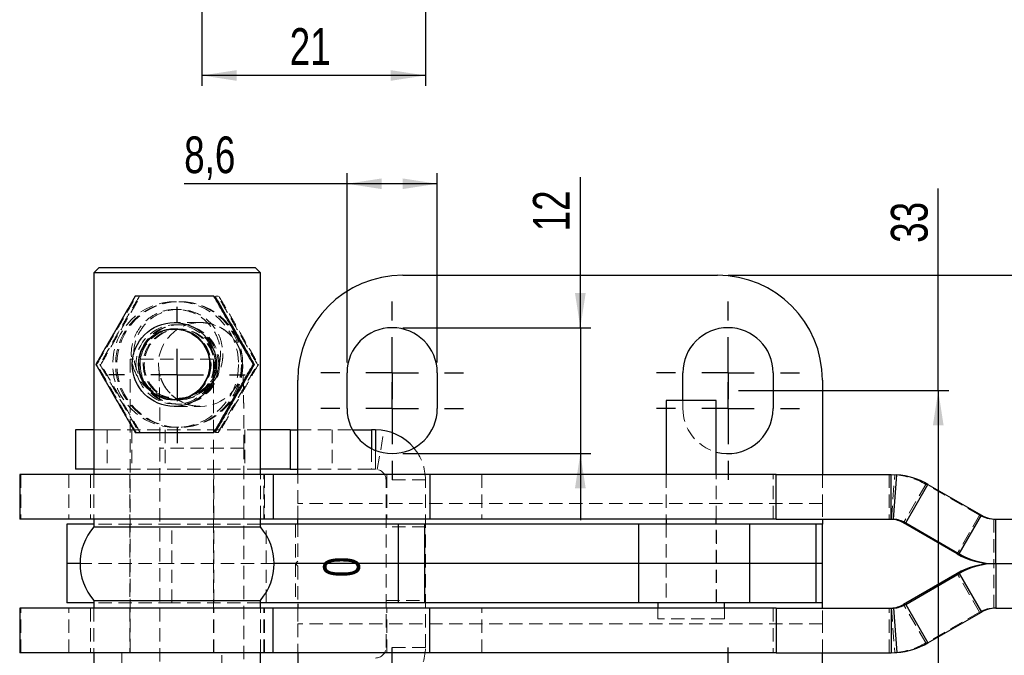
# Model space of a CAD drawing. Header units: millimetres. Extents: x 33 to 407, y 8 to 289.
# Tile 2 of 24: x 33 to 127, y 45 to 105. Entities that reach past the tile are written whole.
import ezdxf

# ---------------------------------------------------------------- set-up
doc = ezdxf.new("R2010")
doc.units = ezdxf.units.MM
doc.header["$PDSIZE"] = -1
doc.linetypes.add('HIDDEN', pattern=[1.905, 1.27, -0.635])
doc.layers.add('FORMATO', color=179, linetype='Continuous')
doc.styles.add('SLDTEXTSTYLE0', font='TXT', dxfattribs={"width": 0.75})
doc.dimstyles.new('SLDDIMSTYLE1', dxfattribs={"dimtxt": 3.5, "dimasz": 3.302, "dimexe": 0, "dimexo": 0.0625, "dimgap": 0.875, "dimtad": 1, "dimdec": 3, "dimrnd": 1e-09, "dimzin": 12, "dimdsep": 46, "dimtxsty": 'SLDTEXTSTYLE0', "dimsah": 1, "dimcen": 0.09, "dimadec": 0, "dimazin": 3, "dimtfac": 1, "dimtdec": 3, "dimtmove": 0, "dimatfit": 0, "dimfxl": 0, "dimfrac": 2, "dimtolj": 1, "dimtzin": 12, "dimarcsym": 0})
doc.dimstyles.new('SLDDIMSTYLE2', dxfattribs={"dimtxt": 3.5, "dimasz": 3.302, "dimexe": 0, "dimexo": 0.0625, "dimgap": 0.875, "dimtad": 1, "dimdec": 0, "dimrnd": 1e-09, "dimzin": 12, "dimdsep": 46, "dimtxsty": 'SLDTEXTSTYLE0', "dimsah": 1, "dimcen": 0.09, "dimadec": 0, "dimazin": 3, "dimtfac": 1, "dimtdec": 0, "dimtofl": 0, "dimtmove": 0, "dimatfit": 3, "dimfxl": 0, "dimfrac": 2, "dimtolj": 1, "dimtzin": 12, "dimarcsym": 0})
doc.dimstyles.new('SLDDIMSTYLE3', dxfattribs={"dimtxt": 3.5, "dimasz": 3.302, "dimexe": 0, "dimexo": 0.0625, "dimgap": 0.875, "dimtad": 1, "dimrnd": 1e-09, "dimzin": 12, "dimdsep": 46, "dimtxsty": 'SLDTEXTSTYLE0', "dimsah": 1, "dimcen": 0.09, "dimadec": 0, "dimazin": 3, "dimtfac": 1, "dimtofl": 0, "dimtmove": 0, "dimatfit": 3, "dimfxl": 0, "dimfrac": 2, "dimtolj": 1, "dimtzin": 12, "dimarcsym": 0})
doc.dimstyles.new('SLDDIMSTYLE4', dxfattribs={"dimtxt": 3.5, "dimasz": 3.302, "dimexe": 0, "dimexo": 0.0625, "dimgap": 0.875, "dimtad": 1, "dimdec": 3, "dimrnd": 1e-09, "dimzin": 12, "dimdsep": 46, "dimtxsty": 'SLDTEXTSTYLE0', "dimsah": 1, "dimcen": 0.09, "dimadec": 0, "dimazin": 3, "dimtfac": 1, "dimtdec": 3, "dimtofl": 0, "dimtmove": 0, "dimatfit": 3, "dimfxl": 0, "dimfrac": 2, "dimtolj": 1, "dimtzin": 12, "dimarcsym": 0})
doc.dimstyles.new('SLDDIMSTYLE5', dxfattribs={"dimtxt": 3.5, "dimasz": 3.302, "dimexe": 0, "dimexo": 0.0625, "dimgap": 0.875, "dimtad": 1, "dimdec": 1, "dimrnd": 1e-09, "dimzin": 12, "dimdsep": 46, "dimtxsty": 'SLDTEXTSTYLE0', "dimsah": 1, "dimcen": 0.09, "dimadec": 0, "dimazin": 3, "dimtfac": 1, "dimtofl": 0, "dimtmove": 0, "dimatfit": 3, "dimfxl": 0, "dimfrac": 2, "dimtolj": 1, "dimtzin": 12, "dimarcsym": 0})
doc.dimstyles.new('SLDDIMSTYLE6', dxfattribs={"dimtxt": 3.5, "dimasz": 3.302, "dimexe": 0, "dimexo": 0.0625, "dimgap": 0.875, "dimtad": 1, "dimdec": 3, "dimrnd": 1e-09, "dimdsep": 46, "dimtxsty": 'SLDTEXTSTYLE0', "dimblk1": 'NONE', "dimblk2": 'NONE', "dimsah": 1, "dimcen": 0.09, "dimadec": 0, "dimazin": 2, "dimtfac": 1, "dimtdec": 3, "dimtmove": 0, "dimatfit": 0, "dimldrblk": 'NONE', "dimfxl": 0, "dimfrac": 2, "dimtolj": 1, "dimtzin": 12, "dimarcsym": 0})

# ---------------------------------------------------------------- blocks, each defined once
blk = doc.blocks.new('_D_3')
at = {"layer": 'FORMATO', "color": 7}
for p, q in [((50.834, 120.269), (50.834, 99.151)), ((72.128, 107.283), (72.128, 99.151)), ((72.128, 100.151), (50.834, 100.151))]:
    blk.add_line(p, q, dxfattribs=at)
for points in [[(50.834, 100.151), (54.136, 99.643), (54.136, 100.659)], [(72.128, 100.151), (68.826, 100.659), (68.826, 99.643)]]:
    blk.add_solid(points, dxfattribs=at)
at = {"layer": 'FORMATO', "color": 7, "insert": (59.197, 104.663), "char_height": 3.5, "attachment_point": 1, "style": 'SLDTEXTSTYLE0'}
blk.add_mtext('21', dxfattribs=at)
blk = doc.blocks.new('_D_6')
at = {"layer": 'FORMATO'}
for p, q in [((120.999, 70.092), (120.999, 89.359)), ((101.965, 70.092), (121.999, 70.092)), ((120.999, 70.092), (120.999, 37.093)), ((101.965, 37.093), (121.999, 37.093))]:
    blk.add_line(p, q, dxfattribs=at)
for points in [[(120.999, 70.092), (120.491, 66.79), (121.507, 66.79)], [(120.999, 37.093), (121.507, 40.395), (120.491, 40.395)]]:
    blk.add_solid(points, dxfattribs=at)
at = {"layer": 'FORMATO', "insert": (116.487, 84.187), "char_height": 3.5, "attachment_point": 1, "rotation": 90, "style": 'SLDTEXTSTYLE0'}
blk.add_mtext('33', dxfattribs=at)
blk = doc.blocks.new('_D_9')
at = {"layer": 'FORMATO'}
for p, q in [((133.032, 81.092), (133.032, 94.429)), ((100.965, 81.092), (134.032, 81.092)), ((133.032, 26.093), (133.032, 81.092)), ((100.965, 26.093), (134.032, 26.093))]:
    blk.add_line(p, q, dxfattribs=at)
for points in [[(133.032, 81.092), (132.524, 77.79), (133.54, 77.79)], [(133.032, 26.093), (133.54, 29.395), (132.524, 29.395)]]:
    blk.add_solid(points, dxfattribs=at)
at = {"layer": 'FORMATO', "insert": (128.52, 89.257), "char_height": 3.5, "attachment_point": 1, "rotation": 90, "style": 'SLDTEXTSTYLE0'}
blk.add_mtext('55', dxfattribs=at)
blk = doc.blocks.new('_D_10')
at = {"layer": 'FORMATO'}
for p, q in [((64.665, 72.792), (64.665, 90.823)), ((73.265, 72.792), (73.265, 90.823)), ((64.665, 89.823), (49.142, 89.823)), ((73.265, 89.823), (64.665, 89.823))]:
    blk.add_line(p, q, dxfattribs=at)
for points in [[(64.665, 89.823), (67.967, 89.315), (67.967, 90.331)], [(73.265, 89.823), (69.963, 90.331), (69.963, 89.315)]]:
    blk.add_solid(points, dxfattribs=at)
at = {"layer": 'FORMATO', "insert": (49.142, 94.335), "char_height": 3.5, "attachment_point": 1, "style": 'SLDTEXTSTYLE0'}
blk.add_mtext('8,6', dxfattribs=at)
blk = doc.blocks.new('_D_11')
at = {"layer": 'FORMATO'}
for p, q in [((86.893, 76.092), (86.893, 90.456)), ((69.965, 76.092), (87.893, 76.092)), ((86.893, 76.092), (86.893, 64.092)), ((69.965, 64.092), (87.893, 64.092)), ((86.893, 64.092), (86.893, 57.742))]:
    blk.add_line(p, q, dxfattribs=at)
for points in [[(86.893, 76.092), (87.401, 79.394), (86.385, 79.394)], [(86.893, 64.092), (86.385, 60.79), (87.401, 60.79)]]:
    blk.add_solid(points, dxfattribs=at)
at = {"layer": 'FORMATO', "insert": (82.381, 85.284), "char_height": 3.5, "attachment_point": 1, "rotation": 90, "style": 'SLDTEXTSTYLE0'}
blk.add_mtext('12', dxfattribs=at)
blk = doc.blocks.new('_D_12')
at = {"layer": 'FORMATO', "insert": (62.397, 52.3), "char_height": 3.5, "attachment_point": 1, "rotation": 90, "style": 'SLDTEXTSTYLE0'}
blk.add_mtext('0', dxfattribs=at)
blk = doc.blocks.new('_NONE')
blk = doc.blocks.new('SW_CENTERMARKSYMBOL_4')
at = {"layer": 'FORMATO', "color": 0}
for p, q in [((0, 5), (0, 6.5)), ((0, 0), (0, 2.5)), ((-5, 0), (-6.5, 0)), ((0, 0), (-2.5, 0)), ((0, 0), (0, -2.5)), ((0, 0), (2.5, 0)), ((5, 0), (6.5, 0)), ((0, -5), (0, -6.5))]:
    blk.add_line(p, q, dxfattribs=at)
blk = doc.blocks.new('SW_CENTERMARKSYMBOL_7')
at = {"layer": 'FORMATO', "color": 0}
for p, q in [((0, 5), (0, 6.8)), ((0, 0), (0, 2.5)), ((-5, 0), (-6.8, 0)), ((0, 0), (-2.5, 0)), ((0, 0), (0, -2.5)), ((0, 0), (2.5, 0)), ((5, 0), (6.8, 0)), ((0, -5), (0, -6.8))]:
    blk.add_line(p, q, dxfattribs=at)
blk = doc.blocks.new('SW_CENTERMARKSYMBOL_8')
at = {"layer": 'FORMATO', "color": 0}
for p, q in [((0, 5), (0, 6.8)), ((0, 0), (0, 2.5)), ((-5, 0), (-6.8, 0)), ((0, 0), (-2.5, 0)), ((0, 0), (0, -2.5)), ((0, 0), (2.5, 0)), ((5, 0), (6.8, 0)), ((0, -5), (0, -6.8))]:
    blk.add_line(p, q, dxfattribs=at)
blk = doc.blocks.new('SW_CENTERMARKSYMBOL_9')
at = {"layer": 'FORMATO', "color": 0}
for p, q in [((0, 5), (0, 6.8)), ((0, 0), (0, 2.5)), ((-5, 0), (-6.8, 0)), ((0, 0), (-2.5, 0)), ((0, 0), (0, -2.5)), ((0, 0), (2.5, 0)), ((5, 0), (6.8, 0)), ((0, -5), (0, -6.8))]:
    blk.add_line(p, q, dxfattribs=at)
blk = doc.blocks.new('SW_CENTERMARKSYMBOL_10')
at = {"layer": 'FORMATO', "color": 0}
for p, q in [((0, 5), (0, 6.8)), ((0, 0), (0, 2.5)), ((-5, 0), (-6.8, 0)), ((0, 0), (-2.5, 0)), ((0, 0), (0, -2.5)), ((0, 0), (2.5, 0)), ((5, 0), (6.8, 0)), ((0, -5), (0, -6.8))]:
    blk.add_line(p, q, dxfattribs=at)
blk = doc.blocks.new('SW_CENTERMARKSYMBOL_11')
at = {"layer": 'FORMATO', "color": 0}
for p, q in [((0, 5), (0, 6.8)), ((0, 0), (0, 2.5)), ((-5, 0), (-6.8, 0)), ((0, 0), (-2.5, 0)), ((0, 0), (0, -2.5)), ((0, 0), (2.5, 0)), ((5, 0), (6.8, 0)), ((0, -5), (0, -6.8))]:
    blk.add_line(p, q, dxfattribs=at)
blk = doc.blocks.new('SW_CENTERMARKSYMBOL_12')
at = {"layer": 'FORMATO', "color": 0}
for p, q in [((0, 5), (0, 6.8)), ((0, 0), (0, 2.5)), ((-5, 0), (-6.8, 0)), ((0, 0), (-2.5, 0)), ((0, 0), (0, -2.5)), ((0, 0), (2.5, 0)), ((5, 0), (6.8, 0)), ((0, -5), (0, -6.8))]:
    blk.add_line(p, q, dxfattribs=at)

msp = doc.modelspace()

# ---------------------------------------------------------------- linework, layer by layer
at = {"color": 7, "linetype": 'Continuous', "lineweight": 25}
for p, q in [((41.0313, 81.8427), (40.5313, 81.3427)), ((41.0313, 81.8427), (55.9063, 81.8427)), ((56.4063, 81.3427), (55.9063, 81.8427)), ((40.5313, 81.3427), (40.5313, 62.0927)), ((56.4063, 81.3427), (40.5313, 81.3427)), ((56.4063, 62.0927), (56.4063, 81.3427)), ((69.9649, 81.0923), (99.9649, 81.0923)), ((55.7364, 72.5927), (55.8195, 72.5927)), ((64.6649, 68.3923), (64.6649, 71.7923)), ((73.2649, 71.7923), (73.2649, 68.3923)), ((96.6649, 69.1427), (96.6649, 71.7923)), ((105.2649, 71.7923), (105.2649, 68.3923)), ((59.9649, 62.0927), (59.9649, 71.0923)), ((109.9649, 71.0923), (109.9649, 62.0927)), ((95.0837, 69.1427), (95.0837, 62.0927)), ((99.8462, 69.1427), (95.0837, 69.1427)), ((99.8462, 62.0927), (99.8462, 69.1427)), ((38.7979, 66.3427), (38.7979, 62.5927)), ((40.5313, 66.3427), (38.7979, 66.3427)), ((59.2546, 66.3427), (56.4063, 66.3427)), ((59.2546, 66.3427), (59.2546, 62.5927)), ((59.2546, 66.3427), (59.9649, 66.3427)), ((65.1848, 66.3427), (67.0005, 66.3427)), ((67.0005, 66.3427), (67.0005, 64.5672)), ((67.3776, 66.3427), (67.0005, 66.3427)), ((33.4688, 62.0927), (33.4688, 57.8427)), ((57.62, 62.0927), (33.4688, 62.0927)), ((40.5313, 62.5927), (38.7979, 62.5927)), ((59.2546, 62.5927), (56.4063, 62.5927)), ((57.62, 62.0927), (57.62, 57.8427)), ((72.5555, 62.0927), (57.62, 62.0927)), ((59.2546, 62.5927), (59.9649, 62.5927)), ((72.5555, 62.0927), (72.5555, 57.8427)), ((105.5528, 62.0927), (72.5555, 62.0927)), ((105.5528, 57.8427), (105.5528, 62.0927)), ((105.5528, 62.0927), (116.522, 62.0927)), ((116.522, 57.8427), (116.522, 62.0927)), ((116.522, 62.0927), (117.0591, 62.0719)), ((116.7323, 57.8345), (117.0591, 62.0719)), ((117.8957, 57.4743), (120.0205, 61.1549)), ((120.0205, 61.1549), (125.1188, 58.2111)), ((122.994, 54.5305), (125.1188, 58.2111)), ((57.62, 57.8427), (33.4688, 57.8427)), ((37.9649, 57.3427), (37.9649, 53.5927)), ((40.5313, 57.3427), (37.9649, 57.3427)), ((40.5313, 57.8427), (40.5313, 57.0927)), ((56.4063, 57.0927), (56.4063, 57.8427)), ((69.5689, 57.3427), (56.4063, 57.3427)), ((72.5555, 57.8427), (57.62, 57.8427)), ((59.9649, 57.4281), (59.9649, 57.8427)), ((69.5689, 53.5927), (69.5689, 57.3427)), ((72.0724, 57.3427), (69.5689, 57.3427)), ((72.0724, 53.5927), (72.0724, 57.3427)), ((92.4579, 57.3427), (72.0724, 57.3427)), ((105.5528, 57.8427), (72.5555, 57.8427)), ((92.4579, 53.5927), (92.4579, 57.3427)), ((103.0437, 57.3427), (92.4579, 57.3427)), ((95.0837, 57.8427), (95.0837, 57.3427)), ((99.8462, 57.3427), (99.8462, 57.8427)), ((103.0437, 53.5927), (103.0437, 57.3427)), ((109.3596, 57.3427), (103.0437, 57.3427)), ((105.5528, 57.8427), (116.522, 57.8427)), ((109.3596, 53.5927), (109.3596, 57.3427)), ((109.9649, 57.3427), (109.3596, 57.3427)), ((109.9649, 57.8427), (109.9649, 57.3427)), ((109.9649, 53.5927), (109.9649, 57.3427)), ((116.522, 57.8427), (116.7323, 57.8345)), ((117.6944, 57.4743), (117.8957, 57.4743)), ((122.7927, 54.5305), (117.6944, 57.4743)), ((117.8957, 57.4743), (122.994, 54.5305)), ((126.4937, 53.5927), (126.4937, 57.8427)), ((126.4937, 57.8427), (128.4965, 57.8427)), ((40.5313, 57.0927), (48.3303, 57.0927)), ((48.3303, 57.0927), (56.4063, 57.0927)), ((122.7927, 54.5305), (122.994, 54.5305)), ((37.9649, 53.5927), (37.9649, 49.8427)), ((39.2188, 53.5927), (37.9649, 53.5927)), ((69.5689, 53.5927), (57.7188, 53.5927)), ((72.0724, 53.5927), (69.5689, 53.5927)), ((69.5689, 49.8427), (69.5689, 53.5927)), ((92.4579, 53.5927), (72.0724, 53.5927)), ((72.0724, 49.8427), (72.0724, 53.5927)), ((103.0437, 53.5927), (92.4579, 53.5927)), ((92.4579, 49.8427), (92.4579, 53.5927)), ((109.3596, 53.5927), (103.0437, 53.5927)), ((103.0437, 49.8427), (103.0437, 53.5927)), ((109.9649, 53.5927), (109.3596, 53.5927)), ((109.3596, 49.8427), (109.3596, 53.5927)), ((109.9649, 49.8427), (109.9649, 53.5927)), ((126.2924, 53.5927), (126.4937, 53.5927)), ((126.4937, 53.5927), (128.3734, 53.5927)), ((126.4937, 53.5927), (126.4937, 49.3427)), ((122.7927, 52.6549), (117.6944, 49.7111)), ((117.8957, 49.7111), (122.994, 52.6549)), ((122.7927, 52.6549), (122.994, 52.6549)), ((122.994, 52.6549), (125.1188, 48.9743)), ((40.5313, 49.8427), (37.9649, 49.8427)), ((40.5313, 50.0927), (40.5313, 49.3427)), ((40.5313, 50.0927), (48.3303, 50.0927)), ((48.3303, 50.0927), (56.4063, 50.0927)), ((56.4063, 49.3427), (56.4063, 50.0927)), ((69.5689, 49.8427), (56.4063, 49.8427)), ((59.9649, 49.7573), (59.9649, 49.3427)), ((72.0724, 49.8427), (69.5689, 49.8427)), ((92.4579, 49.8427), (72.0724, 49.8427)), ((103.0437, 49.8427), (92.4579, 49.8427)), ((94.2899, 49.8427), (94.2899, 49.3427)), ((100.6399, 49.3427), (100.6399, 49.8427)), ((109.3596, 49.8427), (103.0437, 49.8427)), ((109.9649, 49.8427), (109.3596, 49.8427)), ((109.9649, 49.3427), (109.9649, 49.8427)), ((33.4688, 49.3427), (33.4688, 45.0927)), ((57.62, 49.3427), (33.4688, 49.3427)), ((57.62, 45.0927), (57.62, 49.3427)), ((72.5555, 49.3427), (57.62, 49.3427)), ((72.5555, 45.0927), (72.5555, 49.3427)), ((105.5528, 49.3427), (72.5555, 49.3427)), ((105.5528, 49.3427), (105.5528, 45.0927)), ((105.5528, 49.3427), (116.522, 49.3427)), ((116.522, 49.3427), (116.7323, 49.3508)), ((116.522, 49.3427), (116.522, 45.0927)), ((116.7323, 49.3508), (117.0591, 45.1134)), ((117.6944, 49.7111), (117.8957, 49.7111)), ((117.8957, 49.7111), (120.0205, 46.0305)), ((120.0205, 46.0305), (125.1188, 48.9743)), ((126.4937, 49.3427), (128.4942, 49.3427)), ((57.62, 45.0927), (33.4688, 45.0927)), ((40.5313, 45.0927), (40.5313, 25.8427)), ((56.4063, 25.8427), (56.4063, 45.0927)), ((72.5555, 45.0927), (57.62, 45.0927)), ((59.9649, 45.0927), (59.9649, 36.0931)), ((105.5528, 45.0927), (72.5555, 45.0927)), ((105.5528, 45.0927), (116.522, 45.0927)), ((109.9649, 36.0931), (109.9649, 45.0927)), ((116.522, 45.0927), (117.0591, 45.1134))]:
    msp.add_line(p, q, dxfattribs=at)
at = {"color": 7, "linetype": 'HIDDEN', "lineweight": 18}
for p, q in [((52.3747, 79.0927), (52.1584, 79.0927)), ((48.6073, 77.8427), (48.3303, 77.8427)), ((50.694, 76.5927), (48.1983, 76.5927)), ((48.3252, 75.9677), (48.1906, 75.9677)), ((48.7157, 75.9677), (48.6124, 75.9677)), ((40.7276, 72.5927), (40.8107, 72.5927)), ((41.1181, 72.5927), (41.2012, 72.5927)), ((51.9337, 73.0927), (43.9962, 73.0927)), ((43.9962, 73.0927), (43.9962, 45.0927)), ((51.9337, 45.0927), (51.9337, 73.0927)), ((56.1269, 72.5927), (56.21, 72.5927)), ((48.1906, 69.2177), (48.3252, 69.2177)), ((48.1983, 68.5927), (50.694, 68.5927)), ((48.3303, 69.3427), (48.6073, 69.3427)), ((48.6124, 69.2177), (48.7157, 69.2177)), ((96.6649, 68.3923), (96.6649, 69.1427)), ((41.7979, 66.3427), (40.5313, 66.3427)), ((41.7979, 66.3427), (41.7979, 62.5927)), ((56.4063, 66.3427), (41.7979, 66.3427)), ((44.1396, 66.3427), (44.1396, 62.5927)), ((47.3209, 66.3427), (47.3209, 62.5927)), ((52.1584, 66.0927), (52.3747, 66.0927)), ((54.9343, 66.3427), (54.9343, 62.5927)), ((59.9649, 66.3427), (65.1848, 66.3427)), ((63.2482, 66.3427), (63.2482, 62.5927)), ((67.3776, 62.5927), (67.3776, 66.3427)), ((67.5475, 62.5781), (68.1849, 66.2736)), ((46.8336, 64.5927), (46.8336, 42.5927)), ((54.833, 64.5927), (46.8501, 64.5927)), ((54.8336, 42.5927), (54.8336, 64.5927)), ((67.0005, 64.5672), (67.0005, 62.5927)), ((67.3776, 64.396), (67.3776, 62.5927)), ((33.5704, 62.0927), (33.5704, 57.8427)), ((38.1567, 62.0927), (38.1567, 57.8427)), ((40.2188, 62.0927), (40.2188, 57.8427)), ((41.7979, 62.5927), (40.5313, 62.5927)), ((40.5313, 62.0927), (40.5313, 57.8427)), ((56.4063, 62.5927), (41.7979, 62.5927)), ((43.9649, 62.0927), (43.9649, 57.8427)), ((51.9649, 57.8427), (51.9649, 62.0927)), ((56.4063, 57.8427), (56.4063, 62.0927)), ((56.7188, 57.8427), (56.7188, 62.0927)), ((56.7988, 62.0927), (56.7988, 57.8427)), ((59.9649, 62.5927), (67.0005, 62.5927)), ((59.9649, 59.3427), (59.9649, 62.0927)), ((67.3776, 62.5927), (67.0005, 62.5927)), ((68.4459, 62.0927), (68.4459, 57.8427)), ((77.5181, 62.0927), (77.5181, 57.8427)), ((95.0837, 62.0927), (95.0837, 57.8427)), ((99.8462, 57.8427), (99.8462, 62.0927)), ((105.2743, 57.8427), (105.2743, 62.0927)), ((109.9649, 62.0927), (109.9649, 59.3427)), ((116.8578, 62.0719), (116.3182, 62.0927)), ((116.3182, 62.0927), (116.3182, 57.8427)), ((116.531, 57.8345), (116.8578, 62.0719)), ((72.1276, 61.5927), (68.3776, 61.5927)), ((68.3776, 45.5927), (68.3776, 61.5927)), ((72.1276, 45.5927), (72.1276, 61.5927)), ((119.8192, 61.1549), (117.6944, 57.4743)), ((119.8192, 61.1549), (120.0205, 61.1549)), ((124.9175, 58.2111), (119.8192, 61.1549)), ((59.9649, 57.8427), (59.9649, 59.3427)), ((109.9649, 59.3427), (59.9649, 59.3427)), ((109.9649, 59.3427), (109.9649, 57.8427)), ((124.9175, 58.2111), (122.7927, 54.5305)), ((124.9175, 58.2111), (125.1188, 58.2111)), ((47.9649, 57.3427), (40.5313, 57.3427)), ((43.9649, 57.3427), (43.9649, 53.5927)), ((47.9649, 53.5927), (47.9649, 57.3427)), ((56.4063, 57.3427), (47.9649, 57.3427)), ((51.9649, 53.5927), (51.9649, 57.3427)), ((56.9649, 53.5927), (56.9649, 57.3427)), ((59.7413, 57.3427), (59.7413, 53.5927)), ((59.9649, 57.4281), (59.9649, 53.8382)), ((95.0649, 57.3427), (95.0649, 53.5927)), ((95.0837, 57.3427), (95.0837, 49.8427)), ((99.8462, 49.8427), (99.8462, 57.3427)), ((99.8649, 53.5927), (99.8649, 57.3427)), ((126.2924, 57.8427), (126.4937, 57.8427)), ((126.2924, 57.8427), (126.2924, 53.5927)), ((72.1276, 57.0927), (68.3776, 57.0927)), ((47.9649, 53.5927), (39.2188, 53.5927)), ((43.9649, 53.5927), (43.9649, 49.8427)), ((57.7188, 53.5927), (47.9649, 53.5927)), ((47.9649, 49.8427), (47.9649, 53.5927)), ((51.9649, 49.8427), (51.9649, 53.5927)), ((56.9649, 49.8427), (56.9649, 53.5927)), ((59.7413, 53.5927), (59.9649, 53.8382)), ((59.7413, 53.5927), (59.7413, 49.8427)), ((59.7413, 53.5927), (59.9649, 53.3472)), ((95.0649, 53.5927), (95.0649, 49.8427)), ((99.8649, 49.8427), (99.8649, 53.5927)), ((126.2924, 49.3427), (126.2924, 53.5927)), ((59.9649, 53.3472), (59.9649, 49.7573)), ((124.9175, 48.9743), (122.7927, 52.6549)), ((47.9649, 49.8427), (40.5313, 49.8427)), ((56.4063, 49.8427), (47.9649, 49.8427)), ((68.3776, 50.0927), (72.1276, 50.0927)), ((33.5704, 45.0927), (33.5704, 49.3427)), ((38.1567, 45.0927), (38.1567, 49.3427)), ((40.2188, 49.3427), (40.2188, 45.0927)), ((40.5313, 49.3427), (40.5313, 45.0927)), ((43.9649, 49.3427), (43.9649, 45.0927)), ((51.9649, 45.0927), (51.9649, 49.3427)), ((56.4063, 45.0927), (56.4063, 49.3427)), ((56.7188, 45.0927), (56.7188, 49.3427)), ((56.7988, 45.0927), (56.7988, 49.3427)), ((59.9649, 49.3427), (59.9649, 47.8427)), ((68.4459, 45.0927), (68.4459, 49.3427)), ((77.5181, 45.0927), (77.5181, 49.3427)), ((94.2899, 49.3427), (94.2899, 48.3427)), ((100.6399, 48.3427), (100.6399, 49.3427)), ((105.2743, 49.3427), (105.2743, 45.0927)), ((109.9649, 47.8427), (109.9649, 49.3427)), ((116.3182, 45.0927), (116.3182, 49.3427)), ((116.531, 49.3508), (116.8578, 45.1134)), ((119.8192, 46.0305), (117.6944, 49.7111)), ((124.9175, 48.9743), (119.8192, 46.0305)), ((124.9175, 48.9743), (125.1188, 48.9743)), ((126.2924, 49.3427), (126.4937, 49.3427)), ((100.6399, 48.3427), (94.2899, 48.3427)), ((109.9649, 47.8427), (59.9649, 47.8427)), ((59.9649, 47.8427), (59.9649, 45.0927)), ((109.9649, 45.0927), (109.9649, 47.8427)), ((119.8192, 46.0305), (120.0205, 46.0305)), ((43.2024, 45.0927), (43.2024, 43.5927)), ((52.7274, 43.5927), (52.7274, 45.0927)), ((72.1276, 45.5927), (68.3776, 45.5927)), ((116.8578, 45.1134), (116.3182, 45.0927))]:
    msp.add_line(p, q, dxfattribs=at)
at = {"color": 8, "linetype": 'Continuous', "lineweight": 25}
msp.add_line((67.3776, 66.3427), (67.3776, 64.396), dxfattribs=at)
at = {"color": 7, "linetype": 'HIDDEN', "lineweight": 18}
for centre, radius in [((48.3309, 72.5928), 5.9997), ((48.6079, 72.5928), 5.9997), ((48.7214, 72.5928), 5.9997), ((48.3299, 72.5928), 3.7904), ((48.6069, 72.5928), 3.7904), ((48.7204, 72.5928), 3.7904), ((50.6936, 72.5928), 3.9998), ((48.3248, 72.5926), 3.3749), ((48.6128, 72.5926), 3.3749), ((48.7153, 72.5926), 3.3749)]:
    msp.add_circle(centre, radius, dxfattribs=at)
at = {"color": 7, "linetype": 'Continuous', "lineweight": 25}
for centre, radius in [((48.1979, 72.5928), 3.9998), ((48.1907, 72.5923), 3.4016), ((48.1907, 72.5923), 3.3746)]:
    msp.add_circle(centre, radius, dxfattribs=at)
for centre, radius, start, end in [((69.9649, 71.0923), 10, 90, 180), ((99.9649, 71.0923), 10, 0, 90), ((68.9649, 71.7923), 4.3, 0, 180), ((100.9649, 71.7923), 4.3, 0, 180), ((68.9649, 68.3923), 4.3, 180, 0), ((100.9649, 68.3923), 4.3, 254.919592, 0), ((67.3776, 61.5927), 4.75, 39.645953, 90), ((116.5207, 55.0937), 6.999, 59.997805, 85.588227), ((126.4937, 60.5923), 2.7496, 239.997861, 269.999855), ((116.3195, 55.0931), 2.7496, 59.997908, 85.58816), ((116.5208, 55.093), 2.7496, 59.997946, 85.588225), ((44.5417, 53.5927), 5.3229, 138.88791, 221.11209), ((52.3959, 53.5927), 5.3229, 318.88791, 41.11209), ((126.2924, 60.5917), 6.999, 239.997825, 269.999886), ((126.4937, 60.5917), 6.999, 239.997858, 269.999852), ((126.2924, 46.5937), 6.999, 90.000114, 120.002175), ((126.4937, 46.5937), 6.999, 90.000148, 120.002142), ((116.3195, 52.0923), 2.7496, 274.41184, 300.002092), ((116.5208, 52.0923), 2.7496, 274.411775, 300.002054), ((126.4937, 46.5931), 2.7496, 90.000145, 120.002139), ((116.5207, 52.0917), 6.999, 274.411773, 300.002195)]:
    msp.add_arc(centre, radius, start, end, dxfattribs=at)
at = {"color": 7, "linetype": 'HIDDEN', "lineweight": 18}
for centre, radius, start, end in [((100.9649, 68.3923), 4.3, 180, 254.919592), ((67.3776, 61.5927), 4.75, 0, 39.645953), ((67.3776, 61.5927), 1, 0, 90), ((116.3194, 55.0936), 6.999, 59.997869, 85.588204), ((126.2924, 60.5923), 2.7496, 239.997861, 269.999932), ((126.2924, 46.5931), 2.7496, 90.000068, 120.002139), ((116.3194, 52.0917), 6.999, 274.411796, 300.002131), ((67.3776, 45.5927), 1, 270, 0), ((67.3776, 45.5927), 4.75, 320.354047, 0)]:
    msp.add_arc(centre, radius, start, end, dxfattribs=at)
at = {"color": 7, "linetype": 'Continuous', "lineweight": 25}
for points, knots in [([(44.4798, 79.0927), (44.1512, 78.5285), (43.4869, 77.388), (42.5092, 75.6981), (41.5799, 74.0827), (41.0134, 73.0924), (40.7276, 72.5927)], [0, 0, 0, 0, 0.2646023, 0.5349421, 0.7653401, 1, 1, 1, 1]), ([(51.9842, 79.0927), (51.5106, 79.0927), (50.5588, 79.0927), (48.9463, 79.0927), (47.15, 79.0927), (45.6129, 79.0927), (44.7313, 79.0927), (44.4798, 79.0927)], [0, 0, 0, 0, 0.1920507, 0.3859563, 0.6379334, 0.8967195, 1, 1, 1, 1]), ([(55.7364, 72.5927), (55.4078, 73.1568), (54.7435, 74.2974), (53.7659, 75.9872), (52.8365, 77.6026), (52.27, 78.593), (51.9842, 79.0927)], [0, 0, 0, 0, 0.2646024, 0.5349423, 0.7653403, 1, 1, 1, 1]), ([(52.0673, 79.0927), (52.3959, 78.5285), (53.0602, 77.388), (54.0378, 75.6981), (54.9672, 74.0827), (55.5337, 73.0924), (55.8195, 72.5927)], [0, 0, 0, 0, 0.26460204, 0.53494205, 0.7653402, 1, 1, 1, 1]), ([(40.7276, 72.5927), (41.0503, 72.0285), (41.7028, 70.888), (42.6761, 69.1981), (43.6118, 67.5827), (44.1887, 66.5924), (44.4798, 66.0927)], [0, 0, 0, 0, 0.2646022, 0.5349422, 0.7653401, 1, 1, 1, 1]), ([(51.9842, 66.0927), (52.3069, 66.6568), (52.9594, 67.7974), (53.9327, 69.4872), (54.8684, 71.1026), (55.4453, 72.093), (55.7364, 72.5927)], [0, 0, 0, 0, 0.26460219, 0.53494221, 0.76534032, 1, 1, 1, 1]), ([(55.8195, 72.5927), (55.4968, 72.0285), (54.8443, 70.888), (53.871, 69.1981), (52.9353, 67.5827), (52.3584, 66.5924), (52.0673, 66.0927)], [0, 0, 0, 0, 0.2646022, 0.5349422, 0.7653403, 1, 1, 1, 1]), ([(44.4798, 66.0927), (44.7313, 66.0927), (45.5973, 66.0927), (47.1334, 66.0927), (48.9249, 66.0927), (50.5537, 66.0927), (51.5055, 66.0927), (51.9842, 66.0927)], [0, 0, 0, 0, 0.1032809, 0.3556325, 0.6140412, 0.8059156, 1, 1, 1, 1])]:
    msp.add_open_spline(points, degree=3, knots=knots, dxfattribs=at)
at = {"color": 7, "linetype": 'HIDDEN', "lineweight": 18}
for points, knots in [([(40.8107, 72.5927), (41.1393, 73.1568), (41.8036, 74.2974), (42.7812, 75.9872), (43.7106, 77.6026), (44.2771, 78.593), (44.5629, 79.0927)], [0, 0, 0, 0, 0.26460246, 0.53494231, 0.76534032, 1, 1, 1, 1]), ([(44.8703, 79.0927), (44.5417, 78.5285), (43.8774, 77.388), (42.8997, 75.6981), (41.9704, 74.0827), (41.4039, 73.0924), (41.1181, 72.5927)], [0, 0, 0, 0, 0.264602, 0.5349419, 0.7653401, 1, 1, 1, 1]), ([(41.2012, 72.5927), (41.5298, 73.1568), (42.1941, 74.2974), (43.1717, 75.9872), (44.1011, 77.6026), (44.6675, 78.593), (44.9534, 79.0927)], [0, 0, 0, 0, 0.2646025, 0.5349423, 0.7653406, 1, 1, 1, 1]), ([(56.1269, 72.5927), (55.7983, 73.1568), (55.134, 74.2974), (54.1564, 75.9872), (53.227, 77.6026), (52.6605, 78.593), (52.3747, 79.0927)], [0, 0, 0, 0, 0.26460234, 0.53494219, 0.76534032, 1, 1, 1, 1]), ([(52.4578, 79.0927), (52.7864, 78.5285), (53.4507, 77.388), (54.4283, 75.6981), (55.3577, 74.0827), (55.9242, 73.0924), (56.21, 72.5927)], [0, 0, 0, 0, 0.2646023, 0.5349421, 0.7653402, 1, 1, 1, 1]), ([(48.3303, 69.3427), (47.8874, 69.3835), (47.0027, 69.4651), (45.8134, 70.0936), (44.8351, 71.0563), (44.1955, 72.3526), (44.035, 73.7814), (44.3047, 75.0786), (44.9135, 76.2138), (45.8976, 77.1741), (47.2223, 77.7842), (48.6505, 77.9024), (49.9537, 77.5901), (51.0941, 76.9181), (52.0247, 75.8795), (52.5835, 74.5327), (52.6434, 73.1149), (52.2924, 71.8565), (51.5959, 70.7499), (50.5173, 69.8507), (49.3306, 69.3952), (48.5763, 69.3556), (48.3303, 69.3427)], [0, 0, 0, 0, 0.0488038, 0.0974823, 0.1494245, 0.2060904, 0.2591103, 0.3046435, 0.3512486, 0.4047657, 0.4614436, 0.5129653, 0.5598026, 0.6078304, 0.6610786, 0.7178904, 0.7690733, 0.8140057, 0.8618609, 0.9167041, 0.9728263, 1, 1, 1, 1]), ([(52.8351, 73.5927), (52.7956, 74.0308), (52.7166, 74.9053), (52.1087, 76.0919), (51.1608, 77.0873), (49.8628, 77.743), (48.432, 77.9123), (47.1117, 77.6396), (45.9541, 77.0049), (44.9957, 76.004), (44.3895, 74.6816), (44.2786, 73.2566), (44.5931, 71.9791), (45.2517, 70.8589), (46.2915, 69.9258), (47.6517, 69.3646), (49.0752, 69.2979), (50.354, 69.6499), (51.4655, 70.3606), (52.3461, 71.4365), (52.7853, 72.6042), (52.8232, 73.3551), (52.8351, 73.5927)], [0, 0, 0, 0, 0.0482358, 0.0962835, 0.1489282, 0.2057185, 0.2579394, 0.3050005, 0.3526562, 0.4052997, 0.4620958, 0.5142002, 0.5593699, 0.6065784, 0.6607951, 0.7172443, 0.7680624, 0.8147427, 0.8631989, 0.9170541, 0.9737557, 1, 1, 1, 1]), ([(51.1289, 76.5509), (51.0217, 76.5687), (50.8774, 76.5927), (50.7315, 76.5927), (50.694, 76.5927)], [0, 0, 0, 0, 0.74320814, 1, 1, 1, 1]), ([(54.5095, 73.7884), (54.4879, 73.8593), (54.4177, 74.0895), (54.2252, 74.4997), (53.9129, 74.9968), (53.4849, 75.4857), (52.9403, 75.9305), (52.2917, 76.2813), (51.675, 76.4995), (51.2759, 76.5371), (51.1289, 76.5509)], [0, 0, 0, 0, 0.0512487, 0.1662811, 0.2917318, 0.4316827, 0.5834433, 0.7423731, 0.9051595, 1, 1, 1, 1]), ([(44.5629, 66.0927), (44.2402, 66.6568), (43.5877, 67.7974), (42.6144, 69.4872), (41.6787, 71.1026), (41.1018, 72.093), (40.8107, 72.5927)], [0, 0, 0, 0, 0.2646023, 0.5349422, 0.7653402, 1, 1, 1, 1]), ([(41.1181, 72.5927), (41.4408, 72.0285), (42.0933, 70.888), (43.0666, 69.1981), (44.0023, 67.5827), (44.5792, 66.5924), (44.8703, 66.0927)], [0, 0, 0, 0, 0.26460227, 0.53494227, 0.76534038, 1, 1, 1, 1]), ([(44.9534, 66.0927), (44.6307, 66.6568), (43.9782, 67.7974), (43.0049, 69.4872), (42.0692, 71.1026), (41.4923, 72.093), (41.2012, 72.5927)], [0, 0, 0, 0, 0.2646021, 0.534942, 0.7653402, 1, 1, 1, 1]), ([(52.3747, 66.0927), (52.6974, 66.6568), (53.3499, 67.7974), (54.3232, 69.4872), (55.2589, 71.1026), (55.8358, 72.093), (56.1269, 72.5927)], [0, 0, 0, 0, 0.2646024, 0.5349423, 0.7653404, 1, 1, 1, 1]), ([(56.21, 72.5927), (55.8873, 72.0285), (55.2348, 70.888), (54.2615, 69.1981), (53.3258, 67.5827), (52.7489, 66.5924), (52.4578, 66.0927)], [0, 0, 0, 0, 0.26460216, 0.53494215, 0.76534014, 1, 1, 1, 1]), ([(54.8336, 64.5927), (54.8335, 64.795), (54.8333, 65.3827), (54.8307, 66.3493), (54.8249, 67.4627), (54.8164, 68.5197), (54.8052, 69.5), (54.7916, 70.3856), (54.7759, 71.1622), (54.7567, 71.8215), (54.7418, 72.2677), (54.7247, 72.4988), (54.719, 72.5772)], [0, 0, 0, 0, 0.0572373, 0.1662684, 0.2754093, 0.3846619, 0.4941217, 0.6039454, 0.7144272, 0.8262167, 0.9411031, 1, 1, 1, 1]), ([(48.9913, 68.9888), (48.8523, 69.054), (48.5151, 69.2124), (48.0563, 69.5675), (47.627, 70.0032), (47.297, 70.4611), (47.0584, 70.9076), (46.9025, 71.3089), (46.8114, 71.6364), (46.7655, 71.8675), (46.7446, 72.0112), (46.7362, 72.0896), (46.736, 72.0981), (46.7419, 72.0125), (46.7523, 71.799), (46.7655, 71.4266), (46.7798, 70.8853), (46.7938, 70.1873), (46.8064, 69.3553), (46.817, 68.4137), (46.8252, 67.3863), (46.8308, 66.297), (46.8333, 65.3552), (46.8335, 64.7847), (46.8336, 64.5927)], [0, 0, 0, 0, 0.0295514, 0.0716687, 0.1109834, 0.1473802, 0.1804604, 0.2092549, 0.2325084, 0.251709, 0.2693747, 0.2901091, 0.3184692, 0.3562588, 0.4056958, 0.4653767, 0.5316662, 0.6013627, 0.6726876, 0.7448121, 0.8173535, 0.8901222, 0.9630152, 1, 1, 1, 1]), ([(50.694, 68.5927), (50.4376, 68.6086), (49.9309, 68.6401), (49.3547, 68.7962), (49.0622, 68.9512), (48.9913, 68.9888)], [0, 0, 0, 0, 0.436913, 0.8634875, 1, 1, 1, 1])]:
    msp.add_open_spline(points, degree=3, knots=knots, dxfattribs=at)
at = {"layer": 'FORMATO'}
msp.add_point((100.9649, 70.0923), dxfattribs=at)

# ---------------------------------------------------------------- block references
for name, p in [('SW_CENTERMARKSYMBOL_4', (48.4688, 71.5927)), ('SW_CENTERMARKSYMBOL_9', (68.9649, 71.7923)), ('SW_CENTERMARKSYMBOL_10', (100.9649, 71.7923)), ('SW_CENTERMARKSYMBOL_11', (68.9649, 68.3923)), ('SW_CENTERMARKSYMBOL_8', (100.9649, 68.3923)), ('SW_CENTERMARKSYMBOL_12', (68.9649, 38.7931)), ('SW_CENTERMARKSYMBOL_7', (100.9649, 38.7931))]:
    msp.add_blockref(name, p, dxfattribs=at)

# ---------------------------------------------------------------- dimensions: what is measured, and where the dimension line sits
at = {"layer": 'FORMATO', "color": 7}
dim = msp.add_linear_dim(base=(50.8336, 100.1512), p1=(72.1276, 108.2834), p2=(50.8336, 121.2686), angle=0, dimstyle='SLDDIMSTYLE2', dxfattribs=at)
dim.commit()
dim.dimension.update_dxf_attribs({"geometry": '_D_3', "text_midpoint": (61.7826, 100.1512), "dimtype": 160})
at = {"layer": 'FORMATO'}
dim = msp.add_linear_dim(base=(64.6649, 89.8233), p1=(73.2649, 71.7923), p2=(64.6649, 71.7923), dimstyle='SLDDIMSTYLE4', dxfattribs=at)
dim.commit()
dim.dimension.update_dxf_attribs({"geometry": '_D_10', "text_midpoint": (52.3745, 89.8233), "dimtype": 160})
for base, p1, p2, dimstyle, picture, middle in [((133.0316, 81.0923), (99.9649, 26.0931), (99.9649, 81.0923), 'SLDDIMSTYLE5', '_D_9', (133.0316, 91.8427)), ((86.8926, 64.0923), (68.9649, 76.0923), (68.9649, 64.0923), 'SLDDIMSTYLE1', '_D_11', (86.8926, 87.8697)), ((120.999, 37.0931), (100.9649, 70.0923), (100.9649, 37.0931), 'SLDDIMSTYLE3', '_D_6', (120.999, 86.7727)), ((66.9085711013, 53.5926804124), (84.9649152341, 53.5926804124), (84.9649152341, 53.5926804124), 'SLDDIMSTYLE6', '_D_12', (66.9085711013, 53.5926804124))]:
    dim = msp.add_linear_dim(base=base, p1=p1, p2=p2, angle=90, dimstyle=dimstyle, dxfattribs=at)
    dim.commit()
    dim.dimension.update_dxf_attribs({"geometry": picture, "text_midpoint": middle, "dimtype": 160})

doc.saveas('drawing.dxf')
